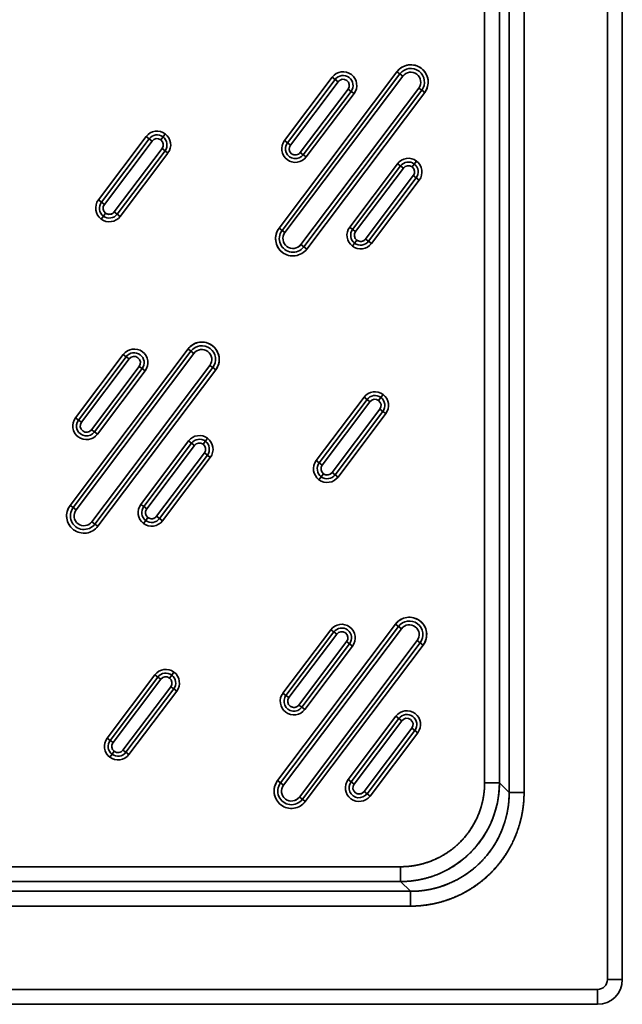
# Model space of a CAD drawing. Extents: x 234 to 1592, y -128 to 1769.
# Tile 4 of 10: x 712 to 954, y -30 to 368. Entities that reach past the tile are written whole.
import ezdxf

# ---------------------------------------------------------------- set-up
doc = ezdxf.new("R2010")
doc.units = 0
doc.layers.get('0').update_dxf_attribs({"lineweight": 13})

# ---------------------------------------------------------------- blocks, each defined once
blk = doc.blocks.new('BLOCK24')
at = {"color": 7, "lineweight": 35}
for p, q in [((549, 725), (549, -155)), ((549, -155), (549, 725)), ((555, -155), (555, 725)), ((555, 725), (555, -155)), ((509.42, 649.57), (509.42, -79.57)), ((509.42, -79.57), (509.42, 649.57)), ((515.4, 649.57), (515.4, -79.57)), ((515.4, -79.57), (515.4, 649.57)), ((499.5, -75.63), (499.5, 645.63)), ((499.5, 645.63), (499.5, -75.63)), ((505.48, -75.63), (505.48, 645.63)), ((505.48, -75.63), (505.48, 645.63)), ((464.15, 211.19), (416.62, 148.08)), ((416.62, 148.08), (464.15, 211.19)), ((417.82, 147.18), (465.35, 210.28)), ((465.35, 210.28), (417.82, 147.18)), ((438.06, 208.97), (418.81, 183.4)), ((418.81, 183.4), (438.06, 208.97)), ((419.02, 146.28), (466.54, 209.38)), ((466.54, 209.38), (419.02, 146.28)), ((420.01, 182.5), (439.26, 208.06)), ((439.26, 208.06), (420.01, 182.5)), ((421.21, 181.6), (440.46, 207.16)), ((440.46, 207.16), (421.21, 181.6)), ((444.45, 204.15), (425.2, 178.59)), ((425.2, 178.59), (444.45, 204.15)), ((472.93, 204.57), (425.41, 141.46)), ((425.41, 141.46), (472.93, 204.57)), ((445.65, 203.25), (426.4, 177.69)), ((426.4, 177.69), (445.65, 203.25)), ((474.13, 203.67), (426.61, 140.56)), ((426.61, 140.56), (474.13, 203.67)), ((427.8, 139.66), (475.33, 202.76)), ((475.33, 202.76), (427.8, 139.66)), ((427.6, 176.79), (446.85, 202.35)), ((446.85, 202.35), (427.6, 176.79)), ((363.06, 185.01), (343.81, 159.45)), ((343.81, 159.45), (363.06, 185.01)), ((345.01, 158.55), (364.26, 184.11)), ((364.26, 184.11), (345.01, 158.55)), ((346.21, 157.65), (365.46, 183.21)), ((365.46, 183.21), (346.21, 157.65)), ((369.45, 180.2), (350.2, 154.64)), ((350.2, 154.64), (369.45, 180.2)), ((370.65, 179.3), (351.4, 153.74)), ((351.4, 153.74), (370.65, 179.3)), ((352.6, 152.83), (371.85, 178.39)), ((371.85, 178.39), (352.6, 152.83)), ((464.35, 174.06), (445.1, 148.5)), ((445.1, 148.5), (464.35, 174.06)), ((446.3, 147.59), (465.55, 173.16)), ((465.55, 173.16), (446.3, 147.59)), ((447.5, 146.69), (466.75, 172.25)), ((466.75, 172.25), (447.5, 146.69)), ((470.74, 169.25), (451.49, 143.68)), ((451.49, 143.68), (470.74, 169.25)), ((471.94, 168.34), (452.69, 142.78)), ((452.69, 142.78), (471.94, 168.34)), ((453.89, 141.88), (473.14, 167.44)), ((473.14, 167.44), (453.89, 141.88)), ((379.92, 99.35), (332.4, 36.25)), ((332.4, 36.25), (379.92, 99.35)), ((333.59, 35.35), (381.12, 98.45)), ((381.12, 98.45), (333.59, 35.35)), ((353.84, 97.13), (334.59, 71.57)), ((334.59, 71.57), (353.84, 97.13)), ((334.79, 34.45), (382.32, 97.55)), ((382.32, 97.55), (334.79, 34.45)), ((335.79, 70.67), (355.04, 96.23)), ((355.04, 96.23), (335.79, 70.67)), ((336.98, 69.77), (356.23, 95.33)), ((356.23, 95.33), (336.98, 69.77)), ((360.23, 92.32), (340.98, 66.76)), ((340.98, 66.76), (360.23, 92.32)), ((388.71, 92.74), (341.18, 29.63)), ((341.18, 29.63), (388.71, 92.74)), ((361.43, 91.42), (342.18, 65.86)), ((342.18, 65.86), (361.43, 91.42)), ((389.91, 91.83), (342.38, 28.73)), ((342.38, 28.73), (389.91, 91.83)), ((343.37, 64.95), (362.63, 90.52)), ((362.63, 90.52), (343.37, 64.95)), ((343.58, 27.83), (391.11, 90.93)), ((391.11, 90.93), (343.58, 27.83)), ((450.88, 79.87), (431.63, 54.31)), ((431.63, 54.31), (450.88, 79.87)), ((432.83, 53.41), (452.08, 78.97)), ((452.08, 78.97), (432.83, 53.41)), ((434.02, 52.51), (453.28, 78.07)), ((453.28, 78.07), (434.02, 52.51)), ((457.27, 75.06), (438.02, 49.5)), ((438.02, 49.5), (457.27, 75.06)), ((458.47, 74.16), (439.22, 48.6)), ((439.22, 48.6), (458.47, 74.16)), ((440.41, 47.69), (459.67, 73.26)), ((459.67, 73.26), (440.41, 47.69)), ((380.13, 62.23), (360.88, 36.67)), ((360.88, 36.67), (380.13, 62.23)), ((362.07, 35.76), (381.33, 61.32)), ((381.33, 61.32), (362.07, 35.76)), ((363.27, 34.86), (382.52, 60.42)), ((382.52, 60.42), (363.27, 34.86)), ((386.52, 57.41), (367.27, 31.85)), ((367.27, 31.85), (386.52, 57.41)), ((387.72, 56.51), (368.47, 30.95)), ((368.47, 30.95), (387.72, 56.51)), ((369.66, 30.05), (388.91, 55.61)), ((388.91, 55.61), (369.66, 30.05)), ((463.55, -11.68), (416.02, -74.79)), ((416.02, -74.79), (463.55, -11.68)), ((417.22, -75.69), (464.75, -12.58)), ((464.75, -12.58), (417.22, -75.69)), ((437.46, -13.9), (418.21, -39.46)), ((418.21, -39.46), (437.46, -13.9)), ((418.42, -76.59), (465.94, -13.49)), ((465.94, -13.49), (418.42, -76.59)), ((419.41, -40.37), (438.66, -14.81)), ((438.66, -14.81), (419.41, -40.37)), ((420.61, -41.27), (439.86, -15.71)), ((439.86, -15.71), (420.61, -41.27)), ((443.85, -18.72), (424.6, -44.28)), ((424.6, -44.28), (443.85, -18.72)), ((472.34, -18.3), (424.81, -81.4)), ((424.81, -81.4), (472.34, -18.3)), ((445.05, -19.62), (425.8, -45.18)), ((425.8, -45.18), (445.05, -19.62)), ((473.53, -19.2), (426.01, -82.31)), ((426.01, -82.31), (473.53, -19.2)), ((427, -46.08), (446.25, -20.52)), ((446.25, -20.52), (427, -46.08)), ((427.21, -83.21), (474.73, -20.1)), ((474.73, -20.1), (427.21, -83.21)), ((366.56, -32.08), (347.31, -57.64)), ((347.31, -57.64), (366.56, -32.08)), ((348.51, -58.55), (367.76, -32.98)), ((367.76, -32.98), (348.51, -58.55)), ((349.71, -59.45), (368.96, -33.89)), ((368.96, -33.89), (349.71, -59.45)), ((372.95, -36.89), (353.7, -62.46)), ((353.7, -62.46), (372.95, -36.89)), ((374.15, -37.8), (354.9, -63.36)), ((354.9, -63.36), (374.15, -37.8)), ((356.1, -64.26), (375.35, -38.7)), ((375.35, -38.7), (356.1, -64.26)), ((463.75, -48.81), (444.5, -74.37)), ((444.5, -74.37), (463.75, -48.81)), ((445.7, -75.27), (464.95, -49.71)), ((464.95, -49.71), (445.7, -75.27)), ((446.9, -76.18), (466.15, -50.61)), ((466.15, -50.61), (446.9, -76.18)), ((470.14, -53.62), (450.89, -79.18)), ((450.89, -79.18), (470.14, -53.62)), ((471.34, -54.52), (452.09, -80.09)), ((452.09, -80.09), (471.34, -54.52)), ((453.29, -80.99), (472.54, -55.43)), ((472.54, -55.43), (453.29, -80.99)), ((465.63, -109.5), (-75.63, -109.5)), ((-75.63, -109.5), (465.63, -109.5)), ((-75.63, -115.48), (465.63, -115.48)), ((-75.63, -115.48), (465.63, -115.48)), ((-79.57, -119.42), (469.57, -119.42)), ((469.57, -119.42), (-79.57, -119.42)), ((469.57, -125.4), (-79.57, -125.4)), ((-79.57, -125.4), (469.57, -125.4)), ((545, -159), (-155, -159)), ((-155, -159), (545, -159)), ((-155, -165), (545, -165)), ((545, -165), (-155, -165))]:
    blk.add_line(p, q, dxfattribs=at)
at = {"color": 7, "lineweight": 35, "ltscale": 0.0375}
for p, q in [((464.15, 211.19), (465.35, 210.28)), ((465.35, 210.28), (464.15, 211.19)), ((438.06, 208.97), (439.26, 208.06)), ((439.26, 208.06), (438.06, 208.97)), ((439.26, 208.06), (440.46, 207.16)), ((439.26, 208.06), (440.46, 207.16)), ((465.35, 210.28), (466.54, 209.38)), ((465.35, 210.28), (466.54, 209.38)), ((444.45, 204.15), (445.65, 203.25)), ((444.45, 204.15), (445.65, 203.25)), ((445.65, 203.25), (446.85, 202.35)), ((446.85, 202.35), (445.65, 203.25)), ((472.93, 204.57), (474.13, 203.67)), ((472.93, 204.57), (474.13, 203.67)), ((474.13, 203.67), (475.33, 202.76)), ((475.33, 202.76), (474.13, 203.67)), ((364.26, 184.11), (363.06, 185.01)), ((363.06, 185.01), (364.26, 184.11)), ((364.26, 184.11), (365.46, 183.21)), ((364.26, 184.11), (365.46, 183.21)), ((369.86, 184.9), (368.96, 183.7)), ((368.96, 183.7), (369.86, 184.9)), ((370.76, 186.1), (369.86, 184.9)), ((369.86, 184.9), (370.76, 186.1)), ((420.01, 182.5), (418.81, 183.4)), ((418.81, 183.4), (420.01, 182.5)), ((369.45, 180.2), (370.65, 179.3)), ((369.45, 180.2), (370.65, 179.3)), ((370.65, 179.3), (371.85, 178.39)), ((371.85, 178.39), (370.65, 179.3)), ((421.21, 181.6), (420.01, 182.5)), ((421.21, 181.6), (420.01, 182.5)), ((426.4, 177.69), (425.2, 178.59)), ((426.4, 177.69), (425.2, 178.59)), ((426.4, 177.69), (427.6, 176.79)), ((427.6, 176.79), (426.4, 177.69)), ((472.05, 175.14), (471.15, 173.95)), ((471.15, 173.95), (472.05, 175.14)), ((465.55, 173.16), (464.35, 174.06)), ((464.35, 174.06), (465.55, 173.16)), ((465.55, 173.16), (466.75, 172.25)), ((465.55, 173.16), (466.75, 172.25)), ((471.15, 173.95), (470.25, 172.75)), ((470.25, 172.75), (471.15, 173.95)), ((470.74, 169.25), (471.94, 168.34)), ((470.74, 169.25), (471.94, 168.34)), ((471.94, 168.34), (473.14, 167.44)), ((473.14, 167.44), (471.94, 168.34)), ((345.01, 158.55), (343.81, 159.45)), ((343.81, 159.45), (345.01, 158.55)), ((346.21, 157.65), (345.01, 158.55)), ((346.21, 157.65), (345.01, 158.55)), ((345.8, 152.95), (344.89, 151.75)), ((344.89, 151.75), (345.8, 152.95)), ((346.7, 154.14), (345.8, 152.95)), ((345.8, 152.95), (346.7, 154.14)), ((351.4, 153.74), (350.2, 154.64)), ((351.4, 153.74), (350.2, 154.64)), ((351.4, 153.74), (352.6, 152.83)), ((352.6, 152.83), (351.4, 153.74)), ((417.82, 147.18), (416.62, 148.08)), ((416.62, 148.08), (417.82, 147.18)), ((419.02, 146.28), (417.82, 147.18)), ((419.02, 146.28), (417.82, 147.18)), ((446.3, 147.59), (445.1, 148.5)), ((445.1, 148.5), (446.3, 147.59)), ((447.5, 146.69), (446.3, 147.59)), ((447.5, 146.69), (446.3, 147.59)), ((447.99, 143.19), (447.09, 141.99)), ((447.09, 141.99), (447.99, 143.19)), ((452.69, 142.78), (451.49, 143.68)), ((452.69, 142.78), (451.49, 143.68)), ((426.61, 140.56), (425.41, 141.46)), ((426.61, 140.56), (425.41, 141.46)), ((426.61, 140.56), (427.8, 139.66)), ((427.8, 139.66), (426.61, 140.56)), ((447.09, 141.99), (446.19, 140.8)), ((446.19, 140.8), (447.09, 141.99)), ((452.69, 142.78), (453.89, 141.88)), ((453.89, 141.88), (452.69, 142.78)), ((379.92, 99.35), (381.12, 98.45)), ((381.12, 98.45), (379.92, 99.35)), ((353.84, 97.13), (355.04, 96.23)), ((355.04, 96.23), (353.84, 97.13)), ((355.04, 96.23), (356.23, 95.33)), ((355.04, 96.23), (356.23, 95.33)), ((381.12, 98.45), (382.32, 97.55)), ((381.12, 98.45), (382.32, 97.55)), ((360.23, 92.32), (361.43, 91.42)), ((360.23, 92.32), (361.43, 91.42)), ((361.43, 91.42), (362.63, 90.52)), ((362.63, 90.52), (361.43, 91.42)), ((388.71, 92.74), (389.91, 91.83)), ((388.71, 92.74), (389.91, 91.83)), ((389.91, 91.83), (391.11, 90.93)), ((391.11, 90.93), (389.91, 91.83)), ((452.08, 78.97), (450.88, 79.87)), ((450.88, 79.87), (452.08, 78.97)), ((457.68, 79.76), (456.78, 78.56)), ((456.78, 78.56), (457.68, 79.76)), ((458.58, 80.96), (457.68, 79.76)), ((457.68, 79.76), (458.58, 80.96)), ((452.08, 78.97), (453.28, 78.07)), ((452.08, 78.97), (453.28, 78.07)), ((335.79, 70.67), (334.59, 71.57)), ((334.59, 71.57), (335.79, 70.67)), ((457.27, 75.06), (458.47, 74.16)), ((457.27, 75.06), (458.47, 74.16)), ((458.47, 74.16), (459.67, 73.26)), ((459.67, 73.26), (458.47, 74.16)), ((336.98, 69.77), (335.79, 70.67)), ((336.98, 69.77), (335.79, 70.67)), ((342.18, 65.86), (340.98, 66.76)), ((342.18, 65.86), (340.98, 66.76)), ((342.18, 65.86), (343.37, 64.95)), ((343.37, 64.95), (342.18, 65.86)), ((381.33, 61.32), (380.13, 62.23)), ((380.13, 62.23), (381.33, 61.32)), ((381.33, 61.32), (382.52, 60.42)), ((381.33, 61.32), (382.52, 60.42)), ((386.93, 62.11), (386.03, 60.92)), ((386.03, 60.92), (386.93, 62.11)), ((387.83, 63.31), (386.93, 62.11)), ((386.93, 62.11), (387.83, 63.31)), ((386.52, 57.41), (387.72, 56.51)), ((386.52, 57.41), (387.72, 56.51)), ((387.72, 56.51), (388.91, 55.61)), ((388.91, 55.61), (387.72, 56.51)), ((432.83, 53.41), (431.63, 54.31)), ((431.63, 54.31), (432.83, 53.41)), ((434.02, 52.51), (432.83, 53.41)), ((434.02, 52.51), (432.83, 53.41)), ((433.61, 47.81), (432.71, 46.61)), ((432.71, 46.61), (433.61, 47.81)), ((434.52, 49.01), (433.61, 47.81)), ((433.61, 47.81), (434.52, 49.01)), ((439.22, 48.6), (438.02, 49.5)), ((439.22, 48.6), (438.02, 49.5)), ((439.22, 48.6), (440.41, 47.69)), ((440.41, 47.69), (439.22, 48.6)), ((333.59, 35.35), (332.4, 36.25)), ((332.4, 36.25), (333.59, 35.35)), ((362.07, 35.76), (360.88, 36.67)), ((360.88, 36.67), (362.07, 35.76)), ((363.27, 34.86), (362.07, 35.76)), ((363.27, 34.86), (362.07, 35.76)), ((334.79, 34.45), (333.59, 35.35)), ((334.79, 34.45), (333.59, 35.35)), ((368.47, 30.95), (367.27, 31.85)), ((368.47, 30.95), (367.27, 31.85)), ((342.38, 28.73), (341.18, 29.63)), ((342.38, 28.73), (341.18, 29.63)), ((342.38, 28.73), (343.58, 27.83)), ((343.58, 27.83), (342.38, 28.73)), ((362.86, 30.16), (361.96, 28.96)), ((361.96, 28.96), (362.86, 30.16)), ((363.77, 31.36), (362.86, 30.16)), ((362.86, 30.16), (363.77, 31.36)), ((368.47, 30.95), (369.66, 30.05)), ((369.66, 30.05), (368.47, 30.95)), ((463.55, -11.68), (464.75, -12.58)), ((464.75, -12.58), (463.55, -11.68)), ((437.46, -13.9), (438.66, -14.81)), ((438.66, -14.81), (437.46, -13.9)), ((438.66, -14.81), (439.86, -15.71)), ((438.66, -14.81), (439.86, -15.71)), ((464.75, -12.58), (465.94, -13.49)), ((464.75, -12.58), (465.94, -13.49)), ((443.85, -18.72), (445.05, -19.62)), ((443.85, -18.72), (445.05, -19.62)), ((445.05, -19.62), (446.25, -20.52)), ((446.25, -20.52), (445.05, -19.62)), ((472.34, -18.3), (473.53, -19.2)), ((472.34, -18.3), (473.53, -19.2)), ((473.53, -19.2), (474.73, -20.1)), ((474.73, -20.1), (473.53, -19.2)), ((374.26, -31), (373.36, -32.2)), ((373.36, -32.2), (374.26, -31)), ((367.76, -32.98), (366.56, -32.08)), ((366.56, -32.08), (367.76, -32.98)), ((367.76, -32.98), (368.96, -33.89)), ((367.76, -32.98), (368.96, -33.89)), ((373.36, -32.2), (372.46, -33.39)), ((372.46, -33.39), (373.36, -32.2)), ((372.95, -36.89), (374.15, -37.8)), ((372.95, -36.89), (374.15, -37.8)), ((374.15, -37.8), (375.35, -38.7)), ((375.35, -38.7), (374.15, -37.8)), ((419.41, -40.37), (418.21, -39.46)), ((418.21, -39.46), (419.41, -40.37)), ((420.61, -41.27), (419.41, -40.37)), ((420.61, -41.27), (419.41, -40.37)), ((425.8, -45.18), (424.6, -44.28)), ((425.8, -45.18), (424.6, -44.28)), ((425.8, -45.18), (427, -46.08)), ((427, -46.08), (425.8, -45.18)), ((463.75, -48.81), (464.95, -49.71)), ((464.95, -49.71), (463.75, -48.81)), ((464.95, -49.71), (466.15, -50.61)), ((464.95, -49.71), (466.15, -50.61)), ((470.14, -53.62), (471.34, -54.52)), ((470.14, -53.62), (471.34, -54.52)), ((471.34, -54.52), (472.54, -55.43)), ((472.54, -55.43), (471.34, -54.52)), ((348.51, -58.55), (347.31, -57.64)), ((347.31, -57.64), (348.51, -58.55)), ((349.71, -59.45), (348.51, -58.55)), ((349.71, -59.45), (348.51, -58.55)), ((350.2, -62.95), (349.3, -64.15)), ((349.3, -64.15), (350.2, -62.95)), ((354.9, -63.36), (353.7, -62.46)), ((354.9, -63.36), (353.7, -62.46)), ((354.9, -63.36), (356.1, -64.26)), ((356.1, -64.26), (354.9, -63.36)), ((349.3, -64.15), (348.4, -65.35)), ((348.4, -65.35), (349.3, -64.15)), ((417.22, -75.69), (416.02, -74.79)), ((416.02, -74.79), (417.22, -75.69)), ((445.7, -75.27), (444.5, -74.37)), ((444.5, -74.37), (445.7, -75.27)), ((446.9, -76.18), (445.7, -75.27)), ((446.9, -76.18), (445.7, -75.27)), ((418.42, -76.59), (417.22, -75.69)), ((418.42, -76.59), (417.22, -75.69)), ((452.09, -80.09), (450.89, -79.18)), ((452.09, -80.09), (450.89, -79.18)), ((426.01, -82.31), (424.81, -81.4)), ((426.01, -82.31), (424.81, -81.4)), ((426.01, -82.31), (427.21, -83.21)), ((427.21, -83.21), (426.01, -82.31)), ((452.09, -80.09), (453.29, -80.99)), ((453.29, -80.99), (452.09, -80.09))]:
    blk.add_line(p, q, dxfattribs=at)
at = {"color": 7, "lineweight": 35, "ltscale": 0.149429}
for p, q in [((505.48, -75.63), (499.5, -75.63)), ((499.5, -75.63), (505.48, -75.63)), ((515.4, -79.57), (509.42, -79.57)), ((515.4, -79.57), (509.42, -79.57)), ((465.63, -115.48), (465.63, -109.5)), ((465.63, -115.48), (465.63, -109.5)), ((469.57, -125.4), (469.57, -119.42)), ((469.57, -119.42), (469.57, -125.4))]:
    blk.add_line(p, q, dxfattribs=at)
at = {"color": 7, "lineweight": 35, "ltscale": 0.139336}
for p, q in [((509.42, -79.57), (505.48, -75.63)), ((465.63, -115.48), (469.57, -119.42))]:
    blk.add_line(p, q, dxfattribs=at)
at = {"color": 7, "lineweight": 35, "ltscale": 0.139335}
for p, q in [((509.42, -79.57), (505.48, -75.63)), ((469.57, -119.42), (465.63, -115.48))]:
    blk.add_line(p, q, dxfattribs=at)
at = {"color": 7, "lineweight": 35, "ltscale": 0.15}
for p, q in [((555, -155), (549, -155)), ((555, -155), (549, -155)), ((545, -159), (545, -165)), ((545, -159), (545, -165))]:
    blk.add_line(p, q, dxfattribs=at)
at = {"color": 7, "lineweight": 35}
for centre, radius, start, end in [((442.46, 205.66), 5.5, 53.0153, 143.0153), ((442.46, 205.66), 5.5, 53.0153, 143.0153), ((469.74, 206.97), 7, 53.0153, 143.0153), ((469.74, 206.97), 7, 53.0152, 143.0153), ((469.74, 206.97), 5.5, 323.0153, 143.0153), ((469.74, 206.97), 5.5, 323.0153, 143.0153), ((469.74, 206.97), 4, 53.0153, 143.0153), ((469.74, 206.97), 4, 53.0189, 143.0117), ((469.74, 206.97), 7, 323.0153, 53.0153), ((469.74, 206.97), 7, 323.0152, 53.0153), ((442.46, 205.66), 4, 323.0153, 143.0153), ((442.46, 205.66), 4, 323.0153, 143.0153), ((442.46, 205.66), 2.5, 53.0153, 143.0153), ((442.46, 205.66), 2.5, 53.0189, 143.0118), ((442.46, 205.66), 2.5, 323.0153, 53.0153), ((442.46, 205.66), 2.5, 323.0189, 53.0118), ((442.46, 205.66), 5.5, 323.0153, 53.0153), ((442.46, 205.66), 5.5, 323.0153, 53.0153), ((469.74, 206.97), 4, 323.0153, 53.0153), ((469.74, 206.97), 4, 323.0189, 53.0117), ((367.45, 181.7), 5.5, 53.0153, 143.0153), ((367.45, 181.7), 5.5, 53.0153, 143.0153), ((367.45, 181.7), 4, 53.0153, 143.0153), ((367.45, 181.7), 4, 53.0153, 143.0153), ((367.45, 181.7), 2.5, 53.0153, 143.0153), ((367.45, 181.7), 2.5, 53.0189, 143.0118), ((367.45, 181.7), 2.5, 323.0153, 53.0153), ((367.45, 181.7), 2.5, 323.0189, 53.0118), ((367.45, 181.7), 4, 323.0153, 53.0153), ((367.45, 181.7), 4, 323.0153, 53.0153), ((367.45, 181.7), 5.5, 323.0153, 53.0153), ((367.45, 181.7), 5.5, 323.0153, 53.0153), ((423.2, 180.1), 5.5, 143.0153, 233.0153), ((423.2, 180.1), 5.5, 143.0153, 233.0153), ((423.2, 180.1), 4, 143.0153, 323.0153), ((423.2, 180.1), 4, 143.0153, 323.0153), ((423.2, 180.1), 2.5, 143.0153, 233.0153), ((423.2, 180.1), 2.5, 143.0189, 233.0118), ((423.2, 180.1), 5.5, 233.0153, 323.0153), ((423.2, 180.1), 5.5, 233.0153, 323.0153), ((423.2, 180.1), 2.5, 233.0153, 323.0153), ((423.2, 180.1), 2.5, 233.0189, 323.0118), ((468.75, 170.75), 5.5, 53.0153, 143.0153), ((468.75, 170.75), 5.5, 53.0153, 143.0153), ((468.75, 170.75), 5.5, 323.0153, 53.0153), ((468.75, 170.75), 5.5, 323.0153, 53.0153), ((468.75, 170.75), 4, 53.0153, 143.0153), ((468.75, 170.75), 4, 53.0153, 143.0153), ((468.75, 170.75), 2.5, 53.0153, 143.0153), ((468.75, 170.75), 2.5, 53.0189, 143.0118), ((468.75, 170.75), 2.5, 323.0153, 53.0153), ((468.75, 170.75), 2.5, 323.0189, 53.0118), ((468.75, 170.75), 4, 323.0153, 53.0153), ((468.75, 170.75), 4, 323.0153, 53.0153), ((348.2, 156.14), 5.5, 143.0153, 233.0153), ((348.2, 156.14), 5.5, 143.0153, 233.0153), ((348.2, 156.14), 4, 143.0153, 233.0153), ((348.2, 156.14), 4, 143.0153, 233.0153), ((348.2, 156.14), 2.5, 143.0153, 233.0153), ((348.2, 156.14), 2.5, 143.0189, 233.0118), ((348.2, 156.14), 5.5, 233.0153, 323.0153), ((348.2, 156.14), 5.5, 233.0153, 323.0153), ((348.2, 156.14), 4, 233.0153, 323.0153), ((348.2, 156.14), 4, 233.0153, 323.0153), ((348.2, 156.14), 2.5, 233.0153, 323.0153), ((348.2, 156.14), 2.5, 233.0189, 323.0118), ((422.21, 143.87), 7, 143.0153, 233.0153), ((422.21, 143.87), 7, 143.0152, 233.0153), ((422.21, 143.87), 5.5, 143.0153, 323.0153), ((422.21, 143.87), 5.5, 143.0153, 323.0153), ((449.49, 145.19), 5.5, 143.0153, 233.0153), ((449.49, 145.19), 5.5, 143.0153, 233.0153), ((449.49, 145.19), 4, 143.0153, 233.0153), ((449.49, 145.19), 4, 143.0153, 233.0153), ((422.21, 143.87), 4, 143.0153, 233.0153), ((422.21, 143.87), 4, 143.0189, 233.0117), ((449.49, 145.19), 2.5, 143.0153, 233.0153), ((449.49, 145.19), 2.5, 143.0189, 233.0118), ((449.49, 145.19), 2.5, 233.0153, 323.0153), ((449.49, 145.19), 2.5, 233.0189, 323.0118), ((422.21, 143.87), 7, 233.0153, 323.0153), ((422.21, 143.87), 7, 233.0152, 323.0153), ((422.21, 143.87), 4, 233.0153, 323.0153), ((422.21, 143.87), 4, 233.0189, 323.0117), ((449.49, 145.19), 5.5, 233.0153, 323.0153), ((449.49, 145.19), 5.5, 233.0153, 323.0153), ((449.49, 145.19), 4, 233.0153, 323.0153), ((449.49, 145.19), 4, 233.0153, 323.0153), ((358.23, 93.83), 5.5, 53.0153, 143.0153), ((358.23, 93.83), 5.5, 53.0153, 143.0153), ((385.51, 95.14), 7, 53.0153, 143.0153), ((385.51, 95.14), 7, 53.0152, 143.0153), ((385.51, 95.14), 5.5, 323.0153, 143.0153), ((385.51, 95.14), 5.5, 323.0153, 143.0153), ((385.51, 95.14), 7, 323.0153, 53.0153), ((385.51, 95.14), 7, 323.0152, 53.0153), ((358.23, 93.83), 4, 323.0153, 143.0153), ((358.23, 93.83), 4, 323.0153, 143.0153), ((358.23, 93.83), 2.5, 53.0153, 143.0153), ((358.23, 93.82), 2.5, 53.0189, 143.0118), ((358.23, 93.83), 2.5, 323.0153, 53.0153), ((358.23, 93.83), 2.5, 323.0189, 53.0118), ((358.23, 93.83), 5.5, 323.0153, 53.0153), ((358.23, 93.83), 5.5, 323.0153, 53.0153), ((385.51, 95.14), 4, 53.0153, 143.0153), ((385.51, 95.14), 4, 53.0189, 143.0117), ((385.51, 95.14), 4, 323.0153, 53.0153), ((385.51, 95.14), 4, 323.0189, 53.0117), ((455.27, 76.56), 5.5, 53.0153, 143.0153), ((455.27, 76.56), 5.5, 53.0153, 143.0153), ((455.27, 76.56), 4, 53.0153, 143.0153), ((455.27, 76.56), 4, 53.0153, 143.0153), ((455.27, 76.56), 4, 323.0153, 53.0153), ((455.27, 76.56), 4, 323.0153, 53.0153), ((455.27, 76.56), 5.5, 323.0153, 53.0153), ((455.27, 76.56), 5.5, 323.0153, 53.0153), ((455.27, 76.56), 2.5, 53.0153, 143.0153), ((455.27, 76.56), 2.5, 53.0189, 143.0118), ((455.27, 76.56), 2.5, 323.0153, 53.0153), ((455.27, 76.56), 2.5, 323.0189, 53.0118), ((338.98, 68.26), 5.5, 143.0153, 233.0153), ((338.98, 68.26), 5.5, 143.0153, 233.0153), ((338.98, 68.26), 4, 143.0153, 323.0153), ((338.98, 68.26), 4, 143.0153, 323.0153), ((338.98, 68.26), 2.5, 143.0153, 233.0153), ((338.98, 68.26), 2.5, 143.0189, 233.0118), ((338.98, 68.26), 5.5, 233.0153, 323.0153), ((338.98, 68.26), 5.5, 233.0153, 323.0153), ((338.98, 68.26), 2.5, 233.0153, 323.0153), ((338.98, 68.26), 2.5, 233.0189, 323.0118), ((384.52, 58.92), 5.5, 53.0153, 143.0153), ((384.52, 58.92), 5.5, 53.0153, 143.0153), ((384.52, 58.92), 4, 53.0153, 143.0153), ((384.52, 58.92), 4, 53.0153, 143.0153), ((384.52, 58.92), 2.5, 53.0153, 143.0153), ((384.52, 58.92), 2.5, 53.0189, 143.0118), ((384.52, 58.92), 2.5, 323.0153, 53.0153), ((384.52, 58.92), 2.5, 323.0189, 53.0118), ((384.52, 58.92), 4, 323.0153, 53.0153), ((384.52, 58.92), 4, 323.0153, 53.0153), ((384.52, 58.92), 5.5, 323.0153, 53.0153), ((384.52, 58.92), 5.5, 323.0153, 53.0153), ((436.02, 51), 5.5, 143.0153, 233.0153), ((436.02, 51), 5.5, 143.0153, 233.0153), ((436.02, 51), 4, 143.0153, 233.0153), ((436.02, 51), 4, 143.0153, 233.0153), ((436.02, 51), 2.5, 143.0153, 233.0153), ((436.02, 51), 2.5, 143.0189, 233.0118), ((436.02, 51), 5.5, 233.0153, 323.0153), ((436.02, 51), 5.5, 233.0153, 323.0153), ((436.02, 51), 4, 233.0153, 323.0153), ((436.02, 51), 4, 233.0153, 323.0153), ((436.02, 51), 2.5, 233.0153, 323.0153), ((436.02, 51), 2.5, 233.0189, 323.0118), ((337.99, 32.04), 7, 143.0153, 233.0153), ((337.99, 32.04), 7, 143.0152, 233.0153), ((365.27, 33.36), 5.5, 143.0153, 233.0153), ((365.27, 33.36), 5.5, 143.0153, 233.0153), ((365.27, 33.36), 4, 143.0153, 233.0153), ((365.27, 33.36), 4, 143.0153, 233.0153), ((337.99, 32.04), 5.5, 143.0153, 323.0153), ((337.99, 32.04), 5.5, 143.0153, 323.0153), ((337.99, 32.04), 4, 143.0153, 233.0153), ((337.99, 32.04), 4, 143.0189, 233.0117), ((365.27, 33.36), 2.5, 143.0153, 233.0153), ((365.27, 33.36), 2.5, 143.0189, 233.0118), ((365.27, 33.36), 2.5, 233.0153, 323.0153), ((365.27, 33.36), 2.5, 233.0189, 323.0118), ((337.99, 32.04), 7, 233.0153, 323.0153), ((337.99, 32.04), 7, 233.0152, 323.0153), ((337.99, 32.04), 4, 233.0153, 323.0153), ((337.99, 32.04), 4, 233.0189, 323.0117), ((365.27, 33.36), 5.5, 233.0153, 323.0153), ((365.27, 33.36), 5.5, 233.0153, 323.0153), ((365.27, 33.36), 4, 233.0153, 323.0153), ((365.27, 33.36), 4, 233.0153, 323.0153), ((441.86, -17.21), 5.5, 53.0153, 143.0153), ((441.86, -17.21), 5.5, 53.0153, 143.0153), ((469.14, -15.89), 7, 53.0153, 143.0153), ((469.14, -15.89), 7, 53.0152, 143.0153), ((469.14, -15.89), 5.5, 323.0153, 143.0153), ((469.14, -15.89), 5.5, 323.0153, 143.0153), ((469.14, -15.89), 4, 53.0153, 143.0153), ((469.14, -15.89), 4, 53.0189, 143.0117), ((469.14, -15.89), 7, 323.0153, 53.0153), ((469.14, -15.89), 7, 323.0152, 53.0153), ((441.86, -17.21), 4, 323.0153, 143.0153), ((441.86, -17.21), 4, 323.0153, 143.0153), ((441.86, -17.21), 2.5, 53.0153, 143.0153), ((441.86, -17.21), 2.5, 53.0189, 143.0118), ((441.86, -17.21), 2.5, 323.0153, 53.0153), ((441.86, -17.21), 2.5, 323.0189, 53.0118), ((441.86, -17.21), 5.5, 323.0153, 53.0153), ((441.86, -17.21), 5.5, 323.0153, 53.0153), ((469.14, -15.89), 4, 323.0153, 53.0153), ((469.14, -15.89), 4, 323.0189, 53.0117), ((370.96, -35.39), 5.5, 53.0153, 143.0153), ((370.96, -35.39), 5.5, 53.0153, 143.0153), ((370.96, -35.39), 4, 53.0153, 143.0153), ((370.96, -35.39), 4, 53.0153, 143.0153), ((370.96, -35.39), 5.5, 323.0153, 53.0153), ((370.96, -35.39), 5.5, 323.0153, 53.0153), ((370.96, -35.39), 2.5, 53.0153, 143.0153), ((370.96, -35.39), 2.5, 53.0189, 143.0118), ((370.96, -35.39), 2.5, 323.0153, 53.0153), ((370.96, -35.39), 2.5, 323.0189, 53.0118), ((370.96, -35.39), 4, 323.0153, 53.0153), ((370.96, -35.39), 4, 323.0153, 53.0153), ((422.61, -42.77), 5.5, 143.0153, 233.0153), ((422.61, -42.77), 5.5, 143.0153, 233.0153), ((422.61, -42.77), 4, 143.0153, 323.0153), ((422.61, -42.77), 4, 143.0153, 323.0153), ((422.61, -42.77), 2.5, 143.0153, 233.0153), ((422.61, -42.77), 2.5, 143.0189, 233.0118), ((422.61, -42.77), 5.5, 233.0153, 323.0153), ((422.61, -42.77), 5.5, 233.0153, 323.0153), ((422.61, -42.77), 2.5, 233.0153, 323.0153), ((422.61, -42.77), 2.5, 233.0189, 323.0118), ((468.15, -52.12), 5.5, 53.0153, 143.0153), ((468.15, -52.12), 5.5, 53.0153, 143.0153), ((468.15, -52.12), 4, 323.0153, 143.0153), ((468.15, -52.12), 4, 323.0153, 143.0153), ((468.15, -52.12), 2.5, 53.0153, 143.0153), ((468.15, -52.12), 2.5, 53.0189, 143.0118), ((468.15, -52.12), 2.5, 323.0153, 53.0153), ((468.15, -52.12), 2.5, 323.0189, 53.0118), ((468.15, -52.12), 5.5, 323.0153, 53.0153), ((468.15, -52.12), 5.5, 323.0153, 53.0153), ((351.7, -60.95), 5.5, 143.0153, 233.0153), ((351.7, -60.95), 5.5, 143.0153, 233.0153), ((351.7, -60.95), 4, 143.0153, 233.0153), ((351.7, -60.95), 4, 143.0153, 233.0153), ((351.7, -60.95), 2.5, 143.0153, 233.0153), ((351.7, -60.95), 2.5, 143.0189, 233.0118), ((351.7, -60.95), 4, 233.0153, 323.0153), ((351.7, -60.95), 4, 233.0153, 323.0153), ((351.7, -60.95), 2.5, 233.0153, 323.0153), ((351.7, -60.95), 2.5, 233.0189, 323.0118), ((351.7, -60.95), 5.5, 233.0153, 323.0153), ((351.7, -60.95), 5.5, 233.0153, 323.0153), ((421.61, -79), 7, 143.0153, 233.0153), ((421.61, -79), 7, 143.0152, 233.0153), ((448.9, -77.68), 5.5, 143.0153, 233.0153), ((448.9, -77.68), 5.5, 143.0153, 233.0153), ((448.9, -77.68), 4, 143.0153, 323.0153), ((448.9, -77.68), 4, 143.0153, 323.0153), ((421.61, -79), 5.5, 143.0153, 323.0153), ((421.61, -79), 5.5, 143.0153, 323.0153), ((421.61, -79), 4, 143.0153, 233.0153), ((421.61, -79), 4, 143.0189, 233.0117), ((448.9, -77.68), 2.5, 143.0153, 233.0153), ((448.9, -77.68), 2.5, 143.0189, 233.0118), ((448.9, -77.68), 2.5, 233.0153, 323.0153), ((448.9, -77.68), 2.5, 233.0189, 323.0118), ((421.61, -79), 7, 233.0153, 323.0153), ((421.61, -79), 7, 233.0152, 323.0153), ((421.61, -79), 4, 233.0153, 323.0153), ((421.61, -79), 4, 233.0189, 323.0117), ((448.9, -77.68), 5.5, 233.0153, 323.0153), ((448.9, -77.68), 5.5, 233.0153, 323.0153), ((545, -155), 10, 270.0001, 360), ((545, -155), 4, 270.0001, 0), ((545, -155), 10, 270, 360), ((545, -155), 4, 270.0001, 360)]:
    blk.add_arc(centre, radius, start, end, dxfattribs=at)
for centre, major_axis, ratio, start_param, end_param in [((465.37, -75.37), (28.43, -28.44), 0.994682, 5.501751, 7.06495), ((469.22, -79.22), (28.56, -28.57), 0.990193, 5.501714, 7.064913)]:
    blk.add_ellipse(centre, major_axis=major_axis, ratio=ratio, start_param=start_param, end_param=end_param, dxfattribs=at)
for points, knots in [([(505.48, -75.63), (505.47, -79.35), (505.04, -83.07), (504.17, -86.72), (501.6, -93.75), (497.49, -100), (495.07, -102.87), (489.62, -107.99), (483.14, -111.71), (479.7, -113.19), (474.79, -114.64), (469.74, -115.3), (468.37, -115.42), (467, -115.48), (465.63, -115.48)], [0, 0, 0, 0, 0, 0, 25.700396, 25.700396, 25.700396, 51.338889, 51.338889, 51.338889, 76.995589, 76.995589, 76.995589, 86.468629, 86.468629, 86.468629, 86.468629, 86.468629, 86.468629]), ([(499.5, -75.63), (499.5, -79.06), (499.07, -82.49), (498.21, -85.85), (495.65, -92.26), (491.58, -97.83), (489.21, -100.34), (483.87, -104.71), (477.61, -107.6), (474.31, -108.65), (470.54, -109.33), (466.75, -109.49), (466.38, -109.5), (466, -109.5), (465.63, -109.5)], [0, 0, 0, 0, 0, 0, 25.756104, 25.756104, 25.756104, 51.436837, 51.436837, 51.436837, 77.15678, 77.15678, 77.15678, 79.951991, 79.951991, 79.951991, 79.951991, 79.951991, 79.951991]), ([(465.63, -109.5), (468.77, -109.5), (471.91, -109.14), (475, -108.42), (480.94, -106.27), (486.22, -102.82), (488.65, -100.8), (493, -96.23), (496.18, -90.79), (497.45, -87.89), (498.74, -83.68), (499.33, -79.34), (499.45, -78.11), (499.5, -76.87), (499.5, -75.63)], [0, 0, 0, 0, 0, 0, 22.262619, 22.262619, 22.262619, 44.47072, 44.47072, 44.47072, 66.69208, 66.69208, 66.69208, 75.469202, 75.469202, 75.469202, 75.469202, 75.469202, 75.469202]), ([(515.4, -79.57), (515.4, -83.89), (514.89, -88.2), (513.88, -92.44), (510.89, -100.59), (506.08, -107.82), (503.26, -111.13), (496.9, -117.02), (489.34, -121.27), (485.32, -122.94), (479.72, -124.53), (473.98, -125.22), (472.51, -125.34), (471.04, -125.4), (469.57, -125.4)], [0, 0, 0, 0, 0, 0, 30.588063, 30.588063, 30.588063, 61.087731, 61.087731, 61.087731, 91.630026, 91.630026, 91.630026, 102.052568, 102.052568, 102.052568, 102.052568, 102.052568, 102.052568]), ([(509.42, -79.57), (509.42, -83.7), (508.9, -87.84), (507.84, -91.88), (504.7, -99.58), (499.7, -106.22), (496.78, -109.19), (490.4, -114.19), (482.99, -117.43), (479.19, -118.56), (474.94, -119.27), (470.66, -119.41), (470.3, -119.42), (469.93, -119.42), (469.57, -119.42)], [0, 0, 0, 0, 0, 0, 30.351179, 30.351179, 30.351179, 60.587341, 60.587341, 60.587341, 89.380039, 89.380039, 89.380039, 92.034318, 92.034318, 92.034318, 92.034318, 92.034318, 92.034318]), ([(515.4, -79.57), (515.4, -84), (514.87, -88.44), (513.8, -92.78), (510.64, -101.12), (505.59, -108.46), (502.64, -111.81), (495.97, -117.71), (488.09, -121.86), (483.91, -123.45), (478.49, -124.79), (472.96, -125.29), (471.83, -125.36), (470.7, -125.4), (469.57, -125.4)], [0, 0, 0, 0, 0, 0, 30.35965, 30.35965, 30.35965, 60.618461, 60.618461, 60.618461, 90.917655, 90.917655, 90.917655, 98.642822, 98.642822, 98.642822, 98.642822, 98.642822, 98.642822])]:
    blk.add_open_spline(points, degree=5, knots=knots, dxfattribs=at)

msp = doc.modelspace()

# ---------------------------------------------------------------- block references
at = {"lineweight": 0}
msp.add_blockref('BLOCK24', (399.5, 135.5), dxfattribs=at)

doc.saveas('drawing.dxf')
